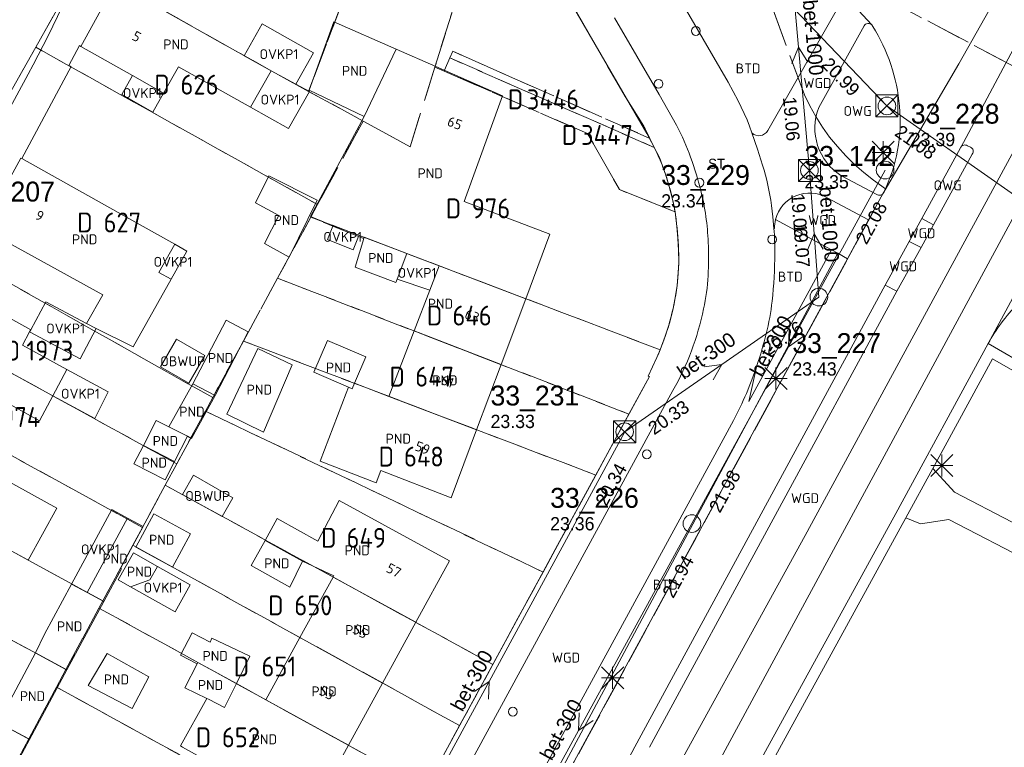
# Model space of a CAD drawing. Header units: metres. Extents: x 207644 to 210135, y 370459 to 373417.
# Tile 235 of 256: x 208147 to 208236, y 372387 to 372453. Entities that reach past the tile are written whole.
import ezdxf
from ezdxf.enums import TextEntityAlignment as Align

# ---------------------------------------------------------------- set-up
doc = ezdxf.new("R2010")
doc.units = ezdxf.units.M
doc.linetypes.add('HIDDEN2', pattern=[4.7625, 3.175, -1.5875])
for name, color, linetype in [('BTD', 7, 'Continuous'), ('combi_kolk', 7, 'Continuous'), ('CON_BxH1000x1000mm', 7, 'Continuous'), ('CON_BxH300x300mm', 7, 'Continuous'), ('CON_BxH600x900mm', 7, 'Continuous'), ('DMM_BxH1000x1000mm', 7, 'Continuous'), ('DMM_BxH300x300mm', 7, 'Continuous'), ('GB', 1, 'Continuous'), ('GB07', 1, 'Continuous'), ('GB11', 1, 'Continuous'), ('INV_BxH1000x1000mm', 7, 'Continuous'), ('INV_BxH300x300mm', 7, 'Continuous'), ('INV_BxH600x900mm', 7, 'Continuous'), ('KAD_perceelnummer', 212, 'Continuous'), ('KAD_sectie', 212, 'Continuous'), ('KAD_Vastgesteld_Perceel', 212, 'Continuous'), ('KO_INSPECTIE', 7, 'Continuous'), ('NAR', 7, 'Continuous'), ('NLV_inspectieput', 7, 'Continuous'), ('NNR_inspectieput', 7, 'Continuous'), ('NOD_inspectieput', 7, 'Continuous'), ('OBWUP', 7, 'Continuous'), ('OVKP1', 7, 'Continuous'), ('OWG', 7, 'Continuous'), ('PIJL', 7, 'Continuous'), ('PND', 7, 'Continuous'), ('trottoirkolk', 7, 'Continuous'), ('WGD', 7, 'Continuous')]:
    doc.layers.add(name, color=color, linetype=linetype)
for name, color, linetype, lineweight in [('GIMGMV', 7, 'Continuous', 25), ('GMV', 7, 'Continuous', 25), ('GP1', 7, 'Continuous', 30), ('Q21_lantaarnpaal', 1, 'Continuous', 0), ('Q28_rioolput', 153, 'Continuous', 0)]:
    doc.layers.add(name, color=color, linetype=linetype, lineweight=lineweight)
doc.styles.add('ISO', font='isocpeur.ttf', dxfattribs={"height": 1})
doc.styles.add('ISOCP', font='ISOCP.shx', dxfattribs={"height": 1.8})

# ---------------------------------------------------------------- blocks, each defined once
blk = doc.blocks.new('ACMAP_ANN_TEMPLATE_Vastgesteld_Perceelnummer')
at = {"layer": 'KAD_perceelnummer', "style": 'ISOCP'}
blk.add_attdef('Perceelnummer', text='', height=1.8, dxfattribs=at).set_placement((0, 0), align=Align.MIDDLE)
at = {"layer": 'KAD_sectie', "style": 'ISOCP'}
blk.add_attdef('sectie', text='', height=1.8, dxfattribs=at).set_placement((-2.7, 0), align=Align.MIDDLE_RIGHT)
blk = doc.blocks.new('Q21')
for p, q in [((-1, 1), (0, 0)), ((0, 1), (0, 0)), ((0, 0), (1, 1)), ((-1, 0), (0, 0)), ((-1, -1), (0, 0)), ((0, 0), (1, 0)), ((0, 0), (0, -1)), ((0, 0), (1, -1))]:
    blk.add_line(p, q)
blk = doc.blocks.new('Q28')
at = {"linetype": 'Continuous'}
for p, q in [((-1, -1), (1, 1)), ((-1, 1), (1, -1))]:
    blk.add_line(p, q, dxfattribs=at)
blk.add_lwpolyline([(1, 1), (1, -1), (-1, -1), (-1, 1)], close=True)

msp = doc.modelspace()

# ---------------------------------------------------------------- linework, layer by layer
at = {"layer": 'combi_kolk', "color": 253, "lineweight": 13}
for centre in [(208204.48, 372446.8), (208208.17, 372437.86), (208214.77, 372432.72)]:
    msp.add_circle(centre, 0.4, dxfattribs=at)
at = {"layer": 'CON_BxH1000x1000mm', "color": 253, "linetype": 'Continuous', "lineweight": 13}
for points in [[(208218.14, 372438.97), (208216.15, 372461.28)], [(208219, 372427.5), (208218.14, 372438.97)]]:
    msp.add_lwpolyline(points, dxfattribs=at)
at = {"layer": 'CON_BxH300x300mm', "color": 253, "linetype": 'Continuous', "lineweight": 13}
for points in [[(208225, 372439), (208207.5, 372407)], [(208219, 372427.5), (208201.41, 372415.32)], [(208201.41, 372415.32), (208176.86, 372370.12)], [(208186.96, 372369.55), (208207.5, 372407)]]:
    msp.add_lwpolyline(points, dxfattribs=at)
at = {"layer": 'CON_BxH600x900mm', "color": 253, "linetype": 'Continuous', "lineweight": 13}
for points in [[(208225.168, 372444.803), (208203.08, 372467.92)], [(208258.041, 372421.834), (208225.168, 372444.803)]]:
    msp.add_lwpolyline(points, dxfattribs=at)
at = {"layer": 'GB', "color": 253, "linetype": 'Continuous', "lineweight": 13}
for points in [[(208155.29, 372455.902), (208152.146, 372450.195)], [(208155.29, 372455.902), (208169.377, 372447.985)], [(208180.72, 372449.938), (208175.062, 372452.423)], [(208152.146, 372450.195), (208156.829, 372447.55)], [(208184.296, 372448.367), (208180.72, 372449.938)], [(208159.645, 372445.96), (208161.008, 372448.347)], [(208161.008, 372448.347), (208167.507, 372444.688)], [(208167.507, 372444.688), (208169.377, 372447.985)], [(208190.339, 372445.713), (208184.296, 372448.367)], [(208156.829, 372447.55), (208159.645, 372445.96)], [(208186.86, 372436.164), (208190.339, 372445.713)], [(208146.71, 372440.082), (208143.222, 372433.695)], [(208146.797, 372440.033), (208146.71, 372440.082)], [(208146.797, 372440.033), (208157.528, 372434.027)], [(208194.63, 372433.196), (208186.86, 372436.164)], [(208174.102, 372434.277), (208174.118, 372434.314)], [(208154.135, 372427.713), (208143.222, 372433.695)], [(208157.528, 372434.027), (208160.647, 372432.281)], [(208192.442, 372427.357), (208194.63, 372433.196)], [(208160.327, 372429.117), (208156.878, 372422.995)], [(208147.612, 372424.541), (208140.412, 372428.507)], [(208182.334, 372424.433), (208183.764, 372428.139)], [(208152.673, 372425.099), (208154.135, 372427.713)], [(208190.208, 372421.394), (208192.442, 372427.357)], [(208147.509, 372424.35), (208147.612, 372424.541)], [(208146.867, 372423.152), (208147.509, 372424.35)], [(208180.05, 372418.514), (208182.334, 372424.433)], [(208150.884, 372420.963), (208146.867, 372423.152)], [(208177.961, 372422.087), (208176.927, 372419.701)], [(208149.598, 372418.569), (208150.884, 372420.963)], [(208187.997, 372415.495), (208190.208, 372421.394)], [(208180.05, 372418.514), (208176.927, 372419.701)], [(208148.388, 372416.316), (208144.341, 372418.525)], [(208149.598, 372418.569), (208148.388, 372416.316)], [(208176.195, 372418.799), (208173.816, 372412.655)], [(208165.36, 372416.899), (208168.685, 372415.273)], [(208185.688, 372409.332), (208187.997, 372415.495)], [(208173.816, 372412.655), (208178.887, 372410.692)], [(208179.308, 372411.803), (208185.688, 372409.332)], [(208185.53, 372403.635), (208175.557, 372409.086)], [(208182.481, 372398.069), (208185.53, 372403.635)], [(208171.997, 372396.692), (208175.005, 372402.158)], [(208175.005, 372402.158), (208175.066, 372402.268)], [(208179.469, 372392.571), (208182.481, 372398.069)], [(208168.896, 372391.056), (208171.997, 372396.692)], [(208166.236, 372392.519), (208166.146, 372392.337)], [(208168.896, 372391.056), (208166.236, 372392.519)], [(208176.384, 372386.94), (208179.469, 372392.571)], [(208163.547, 372391.172), (208161.558, 372392.149)], [(208166.146, 372392.337), (208165.175, 372390.372)], [(208163.547, 372391.172), (208161.161, 372386.886)], [(208163.698, 372391.098), (208163.547, 372391.172)], [(208165.175, 372390.372), (208163.698, 372391.098)], [(208161.161, 372386.886), (208161.367, 372386.771)], [(208161.367, 372386.771), (208165.321, 372384.571)], [(208173.304, 372381.317), (208176.384, 372386.94)]]:
    msp.add_lwpolyline(points, dxfattribs=at)
at = {"layer": 'GB07', "color": 253, "linetype": 'Continuous', "lineweight": 13}
for points in [[(208177.806, 372432.914), (208177.761, 372432.808)], [(208181.673, 372431.446), (208177.806, 372432.914)], [(208184.61, 372430.331), (208181.673, 372431.446)], [(208192.442, 372427.357), (208184.61, 372430.331)], [(208149.598, 372418.569), (208138.359, 372424.733)], [(208190.208, 372421.394), (208182.334, 372424.433)], [(208164.319, 372418.592), (208162.3, 372419.644)], [(208187.997, 372415.495), (208180.05, 372418.514)], [(208161.8, 372414.901), (208160.112, 372415.759)], [(208160.645, 372412.629), (208157.808, 372414.071)], [(208156.862, 372405.029), (208157.79, 372406.732)], [(208155.728, 372402.948), (208156.862, 372405.029)], [(208157.141, 372404.876), (208160.458, 372403.058)], [(208168.842, 372405.476), (208172.22, 372403.604)], [(208155.826, 372402.895), (208155.728, 372402.948)], [(208182.481, 372398.069), (208175.005, 372402.158)], [(208152.732, 372400.757), (208151.314, 372401.523)], [(208154.233, 372399.946), (208152.732, 372400.757)], [(208179.469, 372392.571), (208171.997, 372396.692)], [(208150.888, 372393.753), (208148.036, 372395.293)], [(208162.751, 372394.433), (208162.689, 372394.314)], [(208166.236, 372392.519), (208162.751, 372394.433)], [(208168.896, 372391.056), (208176.384, 372386.94)], [(208144.643, 372389.011), (208147.494, 372387.468)]]:
    msp.add_lwpolyline(points, dxfattribs=at)
at = {"layer": 'GB11', "color": 253, "linetype": 'Continuous', "lineweight": 13}
for points in [[(208175.062, 372452.423), (208172.839, 372446.236)], [(208177.827, 372443.849), (208180.72, 372449.938)], [(208172.839, 372446.236), (208177.827, 372443.849)], [(208172.956, 372434.81), (208177.827, 372443.849)], [(208169.182, 372438.472), (208167.97, 372436.042)], [(208173.557, 372436.276), (208169.182, 372438.472)], [(208171.016, 372431.121), (208173.557, 372436.276)], [(208167.97, 372436.042), (208170.08, 372434.898)], [(208170.08, 372434.898), (208168.786, 372432.346)], [(208174.118, 372434.314), (208172.956, 372434.81)], [(208174.982, 372433.924), (208174.102, 372434.277)], [(208177.312, 372432.988), (208174.982, 372433.924)], [(208177.003, 372430.204), (208177.773, 372432.803)], [(208177.761, 372432.808), (208177.312, 372432.988)], [(208177.773, 372432.803), (208177.761, 372432.808)], [(208160.327, 372429.117), (208159.217, 372429.742), (208160.647, 372432.281)], [(208168.786, 372432.346), (208171.016, 372431.121)], [(208180.796, 372429.138), (208181.673, 372431.446)], [(208180.671, 372428.81), (208177.003, 372430.204)], [(208183.764, 372428.139), (208184.61, 372430.331)], [(208180.671, 372428.81), (208180.796, 372429.138)], [(208165.297, 372425.398), (208162.3, 372419.644)], [(208167.316, 372424.346), (208165.297, 372425.398)], [(208153.545, 372424.662), (208152.673, 372425.099)], [(208156.878, 372422.995), (208153.545, 372424.662)], [(208164.319, 372418.592), (208167.316, 372424.346)], [(208173.257, 372420.706), (208174.505, 372423.585)], [(208174.505, 372423.585), (208177.961, 372422.087)], [(208168.194, 372422.862), (208165.36, 372416.899)], [(208171.276, 372421.369), (208168.194, 372422.862)], [(208168.685, 372415.273), (208171.276, 372421.369)], [(208173.257, 372420.706), (208176.405, 372419.341)], [(208160.112, 372415.759), (208162.3, 372419.644)], [(208176.195, 372418.799), (208176.405, 372419.341)], [(208176.405, 372419.341), (208176.713, 372419.208)], [(208176.713, 372419.208), (208176.927, 372419.701)], [(208162.181, 372414.707), (208164.319, 372418.592)], [(208157.808, 372414.071), (208158.963, 372416.343)], [(208158.963, 372416.343), (208160.112, 372415.759)], [(208160.645, 372412.629), (208161.8, 372414.901)], [(208161.8, 372414.901), (208162.181, 372414.707)], [(208156.958, 372412.399), (208157.808, 372414.071)], [(208159.795, 372410.957), (208156.958, 372412.399)], [(208160.645, 372412.629), (208159.795, 372410.957)], [(208149.984, 372408.398), (208145.103, 372411.091)], [(208178.887, 372410.692), (208179.308, 372411.803)], [(208147.387, 372403.69), (208149.984, 372408.398)], [(208175.557, 372409.086), (208173.622, 372405.422)], [(208158.761, 372407.874), (208157.141, 372404.876)], [(208158.761, 372407.874), (208162.088, 372406.077)], [(208156.372, 372407.498), (208152.732, 372400.757)], [(208156.372, 372407.498), (208157.79, 372406.732)], [(208169.942, 372407.462), (208168.842, 372405.476)], [(208173.622, 372405.422), (208169.942, 372407.462)], [(208162.088, 372406.077), (208160.458, 372403.058)], [(208168.842, 372405.476), (208167.59, 372403.218)], [(208146.241, 372404.317), (208147.387, 372403.69)], [(208156.634, 372401.281), (208155.521, 372401.907), (208156.905, 372404.366)], [(208156.905, 372404.366), (208159.101, 372403.13)], [(208156.634, 372401.281), (208158.409, 372401.9), (208159.101, 372403.13)], [(208167.59, 372403.218), (208171.093, 372401.262)], [(208171.093, 372401.262), (208172.22, 372403.604)], [(208175.066, 372402.268), (208172.22, 372403.604)], [(208154.233, 372399.946), (208155.826, 372402.895)], [(208148.867, 372396.992), (208151.314, 372401.523)], [(208150.888, 372393.753), (208154.233, 372399.946)], [(208148.036, 372395.293), (208148.867, 372396.992)], [(208162.222, 372397.123), (208161.177, 372395.106)], [(208163.854, 372396.275), (208162.222, 372397.123)], [(208164.023, 372396.63), (208163.854, 372396.275)], [(208167.46, 372394.996), (208164.023, 372396.63)], [(208144.71, 372389.135), (208148.036, 372395.293)], [(208154.534, 372395.245), (208152.818, 372392.354)], [(208158.316, 372393.146), (208154.534, 372395.245)], [(208161.177, 372395.106), (208162.689, 372394.314)], [(208161.558, 372392.149), (208162.689, 372394.314)], [(208166.236, 372392.519), (208167.46, 372394.996)], [(208147.494, 372387.468), (208150.888, 372393.753)], [(208152.818, 372392.354), (208156.797, 372390.26)], [(208156.797, 372390.26), (208158.316, 372393.146)], [(208144.304, 372381.561), (208147.494, 372387.468)]]:
    msp.add_lwpolyline(points, dxfattribs=at)
at = {"layer": 'GIMGMV', "color": 253, "linetype": 'Continuous', "lineweight": 13}
for points in [[(208160.815, 372423.688), (208159.373, 372421.19)], [(208163.381, 372422.207), (208160.815, 372423.688)], [(208161.939, 372419.709), (208163.381, 372422.207)], [(208159.373, 372421.19), (208161.939, 372419.709)], [(208162.356, 372411.379), (208161.35, 372409.628)], [(208165.924, 372409.327), (208162.356, 372411.379)], [(208161.35, 372409.628), (208164.95, 372407.633)], [(208164.95, 372407.633), (208165.924, 372409.327)]]:
    msp.add_lwpolyline(points, dxfattribs=at)
at = {"layer": 'GMV', "color": 253, "linetype": 'Continuous', "lineweight": 13}
for points in [[(208231.687, 372448.599), (208239.918, 372463.226)], [(208231.85, 372441.045), (208242.855, 372461.643)], [(208210.775, 372446.952), (208203.979, 372458.649)], [(208220.978, 372455.186), (208223.796, 372452.129)], [(208203.411, 372442.32), (208196.566, 372454.11)], [(208221.046, 372454.262), (208214.37, 372442.57)], [(208204.537, 372445.842), (208200.484, 372452.788)], [(208223.796, 372452.129), (208223.881, 372452.004)], [(208223.1, 372452.052), (208218.989, 372444.651)], [(208151.073, 372448.452), (208152.011, 372450.276)], [(208152.011, 372450.276), (208152.146, 372450.195)], [(208224.804, 372436.855), (208231.687, 372448.599)], [(208147.368, 372447.674), (208116.962, 372391.485)], [(208146.797, 372440.033), (208151.284, 372448.357)], [(208151.284, 372448.357), (208151.073, 372448.452)], [(208211.24, 372446.113), (208210.775, 372446.952)], [(208211.68, 372445.261), (208211.24, 372446.113)], [(208206.118, 372443.053), (208204.537, 372445.842)], [(208212.233, 372444.124), (208211.68, 372445.261)], [(208212.492, 372443.547), (208212.233, 372444.124)], [(208212.723, 372442.959), (208212.492, 372443.547)], [(208217.763, 372405.937), (208238.414, 372443.956)], [(208203.851, 372441.524), (208203.411, 372442.32)], [(208240.737, 372442.352), (208210.718, 372386.893)], [(208212.94, 372442.354), (208212.723, 372442.959)], [(208212.94, 372442.354), (208213.439, 372440.897)], [(208204.257, 372440.71), (208203.851, 372441.524)], [(208213.439, 372440.897), (208213.908, 372439.432)], [(208231.837, 372441.021), (208228.338, 372434.603)], [(208231.843, 372441.033), (208231.837, 372441.021)], [(208231.85, 372441.045), (208231.843, 372441.033)], [(208232.726, 372441.059), (208232.463, 372441.205)], [(208229.391, 372434.028), (208232.891, 372440.44)], [(208243.584, 372440.387), (208234.348, 372423.298)], [(208220.994, 372438.506), (208224.26, 372436.801)], [(208224.804, 372436.855), (208224.873, 372436.981)], [(208223.513, 372434.491), (208219.749, 372436.487)], [(208224.804, 372436.855), (208223.513, 372434.491)], [(208214.844, 372434.758), (208214.716, 372435.801)], [(208214.936, 372433.711), (208214.844, 372434.758)], [(208220.145, 372431.77), (208215.083, 372434.525)], [(208221.601, 372430.978), (208223.513, 372434.491)], [(208228.338, 372434.603), (208227.196, 372432.538)], [(208228.338, 372434.603), (208229.391, 372434.028)], [(208214.936, 372433.711), (208214.991, 372433.715)], [(208229.391, 372434.028), (208228.256, 372431.976)], [(208225.013, 372428.59), (208227.196, 372432.538)], [(208227.196, 372432.538), (208228.256, 372431.976)], [(208220.145, 372431.77), (208212.671, 372418.037)], [(208220.712, 372431.462), (208220.145, 372431.77)], [(208226.07, 372428.024), (208228.256, 372431.976)], [(208188.705, 372371.724), (208220.712, 372431.462)], [(208221.601, 372430.978), (208196.285, 372384.471)], [(208220.712, 372431.462), (208221.601, 372430.978)], [(208225.013, 372428.59), (208202.327, 372386.807)], [(208226.07, 372428.024), (208203.667, 372386.755)], [(208226.07, 372428.024), (208225.013, 372428.59)], [(208225.96, 372407.902), (208234.348, 372423.298)], [(208234.348, 372423.298), (208238.303, 372421.017)], [(208203.545, 372420.357), (208204.328, 372422.045)], [(208229.32, 372411.979), (208234.736, 372421.92)], [(208234.736, 372421.92), (208238.696, 372419.636)], [(208212.671, 372418.037), (208213.395, 372421.304)], [(208195.337, 372405.038), (208203.646, 372420.307)], [(208203.646, 372420.307), (208203.545, 372420.357)], [(208177.177, 372366.521), (208205.772, 372419.033)], [(208211.256, 372416.334), (208182.542, 372363.599)], [(208229.32, 372411.979), (208226.889, 372407.517)], [(208231.282, 372409.837), (208229.32, 372411.979)], [(208246.971, 372401.7), (208231.282, 372409.837)], [(208210.067, 372378.911), (208225.96, 372407.902)], [(208226.889, 372407.517), (208210.947, 372378.436)], [(208226.889, 372407.517), (208228.206, 372406.972)], [(208228.206, 372406.972), (208230.766, 372407.368)], [(208230.766, 372407.368), (208245.942, 372399.531)], [(208188.718, 372353.179), (208217.763, 372405.937)], [(208194.068, 372402.707), (208195.337, 372405.038)], [(208180.43, 372377.644), (208194.068, 372402.707)], [(208210.718, 372386.893), (208172.949, 372316.675)]]:
    msp.add_lwpolyline(points, dxfattribs=at)
for points in [[(208153.95, 372461.866, -0.031002), (208147.368, 372447.674)], [(208223.796, 372452.129, 0.487147), (208223.1, 372452.052)], [(208226.309, 372444.785, 0.11912), (208223.881, 372452.004)], [(208218.989, 372444.651, 0.357828), (208220.994, 372438.506)], [(208224.873, 372436.981, 0.137089), (208226.309, 372444.785)], [(208207.381, 372440.156, 0.03216), (208206.118, 372443.053)], [(208214.37, 372442.57, -0.489538), (208212.94, 372442.354)], [(208204.956, 372439.032, 0.025644), (208204.257, 372440.71)], [(208231.85, 372441.045, -0.420745), (208232.463, 372441.205)], [(208232.891, 372440.44, 0.556964), (208232.726, 372441.059)], [(208208.307, 372437.134, 0.02382), (208207.381, 372440.156)], [(208205.594, 372437.013, 0.020764), (208204.956, 372439.032)], [(208214.716, 372435.801, 0.040764), (208213.908, 372439.432)], [(208206.018, 372434.938, 0.032686), (208205.594, 372437.013)], [(208208.766, 372434.81, 0.027072), (208208.307, 372437.134)], [(208215.083, 372434.525, -0.501869), (208219.749, 372436.487)], [(208224.26, 372436.801, 0.415363), (208224.804, 372436.855)], [(208206.297, 372431.748, 0.026039), (208206.018, 372434.938)], [(208208.977, 372432.451, 0.025841), (208208.766, 372434.81)], [(208215.083, 372434.525, 0.064211), (208214.991, 372433.715)], [(208214.936, 372433.711, -0.018257), (208215.013, 372431.466)], [(208206.154, 372428.549, 0.040938), (208206.297, 372431.748)], [(208208.96, 372429.432, 0.022194), (208208.977, 372432.451)], [(208215.013, 372431.466, -0.026962), (208214.764, 372427.128)], [(208208.564, 372426.438, 0.042055), (208208.96, 372429.432)], [(208205.485, 372425.229, 0.035845), (208206.154, 372428.549)], [(208214.764, 372427.128, -0.033985), (208214.23, 372424.181)], [(208207.457, 372422.626, 0.033878), (208208.564, 372426.438)], [(208234.348, 372423.298, -0.067786), (208236.973, 372426.854)], [(208204.328, 372422.045, 0.039317), (208205.485, 372425.229)], [(208213.395, 372421.304, 0.017745), (208214.23, 372424.181)], [(208205.772, 372419.033, 0.044299), (208207.457, 372422.626)], [(208213.395, 372421.304, -0.023383), (208212.432, 372418.773)], [(208212.432, 372418.773, -0.021309), (208211.256, 372416.334)], [(208202.327, 372386.807, 0.011955), (208193.927, 372370.263)]]:
    msp.add_lwpolyline(points, format="xyb", dxfattribs=at)
at = {"layer": 'GP1', "color": 253, "linetype": 'Continuous', "lineweight": 13}
for points in [[(208166.953, 372449.347), (208168.572, 372452.229)], [(208168.572, 372452.229), (208173.224, 372449.615)], [(208173.224, 372449.615), (208171.625, 372446.77)], [(208169.377, 372447.985), (208166.953, 372449.347)], [(208169.377, 372447.985), (208171.625, 372446.77)], [(208159.645, 372445.96), (208158.67, 372444.234), (208155.855, 372445.824), (208156.829, 372447.55)], [(208172.859, 372446.103), (208171.625, 372446.77)], [(208170.968, 372442.766), (208172.859, 372446.103)], [(208167.507, 372444.688), (208170.968, 372442.766)], [(208177.312, 372432.988), (208176.826, 372431.777), (208174.496, 372432.713), (208174.982, 372433.924)], [(208161.759, 372431.659), (208160.327, 372429.117)], [(208160.647, 372432.281), (208161.759, 372431.659)], [(208183.764, 372428.139), (208180.796, 372429.138)], [(208147.612, 372424.541), (208148.963, 372427.081), (208152.673, 372425.099)], [(208153.545, 372424.662), (208152.085, 372421.915)], [(208152.085, 372421.915), (208147.509, 372424.35)], [(208154.62, 372418.927), (208150.884, 372420.963)], [(208149.598, 372418.569), (208153.418, 372416.515)], [(208153.418, 372416.515), (208154.62, 372418.927)], [(208151.314, 372401.523), (208154.955, 372408.263)], [(208154.955, 372408.263), (208156.372, 372407.498)], [(208159.101, 372403.13), (208162.065, 372401.462), (208160.681, 372399.003), (208156.634, 372401.281)]]:
    msp.add_lwpolyline(points, dxfattribs=at)
at = {"layer": 'KAD_Vastgesteld_Perceel', "color": 253, "linetype": 'HIDDEN2', "lineweight": 13}
for points in [[(208245.149, 372443.878), (208212.028, 372461.402), (208213.084, 372458.303), (208191.802, 372472.47), (208189.779, 372473.264), (208195.093, 372487.724), (208195.394, 372488.54), (208198.315, 372496.488), (208197.614, 372503.147), (208196.45, 372514.976), (208197.576, 372514.562), (208196.399, 372525.455)], [(208144.561, 372468.3), (208152.38, 372487.768), (208161.946, 372484.148), (208153.302, 372460.378), (208152.276, 372457.594), (208148.068, 372450.11), (208138.339, 372432.908)], [(208197.056, 372453.305), (208201.451, 372445.659), (208203.282, 372442.735), (208203.695, 372441.867), (208190.967, 372447.476), (208185.851, 372449.745), (208185.578, 372449.148), (208185.081, 372448.03), (208185.05, 372447.96), (208184.217, 372448.322), (208191.456, 372471.37)], [(208117.576, 372239.717), (208221.907, 372431.51), (208223.819, 372435.05), (208223.9, 372435.192), (208225.038, 372437.305), (208223.954, 372438.095), (208223.071, 372438.779), (208222.229, 372439.513), (208221.43, 372440.294), (208220.677, 372441.12), (208219.974, 372441.987), (208219.321, 372442.894), (208218.722, 372443.837), (208218.178, 372444.813), (208217.691, 372445.818), (208213.084, 372458.303), (208213.084, 372458.303), (208212.028, 372461.402), (208245.149, 372443.878)], [(208213.084, 372458.303), (208217.691, 372445.818), (208218.178, 372444.813), (208218.722, 372443.837), (208219.321, 372442.894), (208219.974, 372441.987), (208220.677, 372441.12), (208221.43, 372440.294), (208222.229, 372439.513), (208223.071, 372438.779), (208223.954, 372438.095), (208225.038, 372437.305), (208223.9, 372435.192), (208223.819, 372435.05), (208221.907, 372431.51), (208117.576, 372239.717)], [(208183.393, 372383.088), (208186.456, 372388.717), (208189.466, 372394.249), (208194.019, 372402.615), (208198.795, 372411.392), (208201.802, 372416.918), (208203.646, 372420.307), (208203.545, 372420.357), (208204.328, 372422.045), (208204.625, 372422.732), (208204.625, 372422.732), (208205.093, 372423.967), (208205.488, 372425.228), (208205.762, 372426.324), (208205.984, 372427.432), (208206.154, 372428.549), (208206.26, 372429.612), (208206.308, 372430.68), (208206.297, 372431.748), (208206.24, 372432.814), (208206.147, 372433.878), (208206.018, 372434.938), (208205.978, 372435.207), (208205.745, 372436.365), (208205.455, 372437.511), (208205.109, 372438.64), (208204.551, 372440.13), (208204.083, 372441.049), (208203.695, 372441.867), (208203.282, 372442.735), (208201.451, 372445.659), (208197.056, 372453.305)]]:
    msp.add_lwpolyline(points, dxfattribs=at)
for points in [[(208174.899, 372479.098), (208183.89, 372475.577), (208180.651, 372467.017), (208179.435, 372463.793), (208172.782, 372446.121), (208169.377, 372447.985), (208155.287, 372455.896), (208152.276, 372457.594), (208153.302, 372460.378), (208165.078, 372453.855), (208171.574, 372470.692), (208174.475, 372478.17), (208174.899, 372479.098)], [(208191.456, 372471.37), (208184.217, 372448.322), (208181.967, 372441.103), (208177.715, 372443.425), (208172.782, 372446.121), (208179.435, 372463.793), (208180.651, 372467.017), (208183.89, 372475.577), (208189.779, 372473.264), (208191.802, 372472.47), (208191.456, 372471.37)], [(208173.598, 372435.867), (208148.068, 372450.11), (208152.276, 372457.594), (208155.287, 372455.896), (208169.377, 372447.985), (208172.782, 372446.121), (208177.715, 372443.425), (208173.598, 372435.867)], [(208173.598, 372435.867), (208172.986, 372434.744), (208169.964, 372429.208), (208166.869, 372423.522), (208164.089, 372418.402), (208138.339, 372432.908), (208148.068, 372450.11), (208173.598, 372435.867)], [(208204.083, 372441.049), (208185.578, 372449.148), (208185.851, 372449.745), (208190.967, 372447.476), (208203.695, 372441.867), (208204.083, 372441.049)], [(208204.083, 372441.049), (208204.551, 372440.13), (208205.109, 372438.64), (208205.455, 372437.511), (208205.745, 372436.365), (208205.978, 372435.207), (208200.932, 372437.228), (208198.044, 372442.307), (208185.05, 372447.96), (208185.081, 372448.03), (208185.578, 372449.148), (208204.083, 372441.049)], [(208205.978, 372435.207), (208206.018, 372434.938), (208206.147, 372433.878), (208206.24, 372432.814), (208206.297, 372431.748), (208206.308, 372430.68), (208206.26, 372429.612), (208206.154, 372428.549), (208205.984, 372427.432), (208205.762, 372426.324), (208205.488, 372425.228), (208205.093, 372423.967), (208204.625, 372422.732), (208172.986, 372434.744), (208173.598, 372435.867), (208177.715, 372443.425), (208181.967, 372441.103), (208184.217, 372448.322), (208185.05, 372447.96), (208198.044, 372442.307), (208200.932, 372437.228), (208205.978, 372435.207)], [(208204.625, 372422.732), (208204.328, 372422.045), (208203.545, 372420.357), (208203.646, 372420.307), (208201.802, 372416.918), (208169.964, 372429.208), (208172.986, 372434.744), (208204.625, 372422.732)], [(208163.425, 372417.179), (208160.838, 372412.405), (208134.892, 372426.635), (208138.339, 372432.908), (208164.089, 372418.402), (208163.425, 372417.179)], [(208201.802, 372416.918), (208198.795, 372411.392), (208166.869, 372423.522), (208169.964, 372429.208), (208201.802, 372416.918)], [(208159.795, 372410.476), (208157.73, 372406.655), (208131.743, 372420.882), (208134.892, 372426.635), (208160.838, 372412.405), (208159.795, 372410.476)], [(208198.795, 372411.392), (208194.019, 372402.615), (208163.425, 372417.179), (208164.089, 372418.402), (208166.869, 372423.522), (208198.795, 372411.392)], [(208156.859, 372405.043), (208154.137, 372399.998), (208128.131, 372414.226), (208131.743, 372420.882), (208157.73, 372406.655), (208156.859, 372405.043)], [(208194.019, 372402.615), (208189.466, 372394.249), (208159.795, 372410.476), (208160.838, 372412.405), (208163.425, 372417.179), (208194.019, 372402.615)], [(208153.791, 372399.358), (208150.797, 372393.802), (208147.788, 372395.428), (208127.58, 372406.295), (208124.651, 372407.894), (208128.131, 372414.226), (208154.137, 372399.998), (208153.791, 372399.358)], [(208189.466, 372394.249), (208186.456, 372388.717), (208156.859, 372405.043), (208157.73, 372406.655), (208159.795, 372410.476), (208189.466, 372394.249)], [(208147.426, 372387.509), (208144.418, 372389.133), (208124.243, 372400.124), (208127.58, 372406.295), (208147.788, 372395.428), (208150.797, 372393.802), (208149.941, 372392.205), (208147.426, 372387.509)], [(208186.456, 372388.717), (208183.393, 372383.088), (208153.791, 372399.358), (208154.137, 372399.998), (208156.859, 372405.043), (208186.456, 372388.717)], [(208120.882, 372393.885), (208124.243, 372400.124), (208144.418, 372389.133), (208147.426, 372387.509), (208146.072, 372384.983), (208144.087, 372381.279), (208120.882, 372393.885)], [(208183.393, 372383.088), (208179.513, 372375.958), (208149.941, 372392.205), (208150.797, 372393.802), (208153.791, 372399.358), (208183.393, 372383.088)], [(208175.599, 372368.765), (208146.072, 372384.983), (208147.426, 372387.509), (208149.941, 372392.205), (208179.513, 372375.958), (208175.599, 372368.765)]]:
    msp.add_lwpolyline(points, close=True, dxfattribs=at)
at = {"layer": 'NOD_inspectieput', "color": 253, "lineweight": 13}
for centre in [(208225.17, 372444.8), (208218.14, 372438.97), (208225, 372439), (208219, 372427.5), (208201.41, 372415.32), (208207.5, 372407)]:
    msp.add_circle(centre, 0.8, dxfattribs=at)
at = {"layer": 'PIJL', "color": 253, "lineweight": 13}
for points in [[(208217.99, 372448.75), (208217.15, 372450.13), (208216.56, 372448.63)], [(208219.4, 372431.85), (208218.57, 372433.23), (208217.96, 372431.75)], [(208216.31, 372424.61), (208216.25, 372423), (208217.57, 372423.92)], [(208208.61, 372421.18), (208210.21, 372421.41), (208209.43, 372420)], [(208187.82, 372391.8), (208189.14, 372392.72), (208189.08, 372391.11)], [(208197.29, 372389.88), (208197.23, 372388.28), (208198.55, 372389.19)]]:
    msp.add_lwpolyline(points, dxfattribs=at)
at = {"layer": 'trottoirkolk', "color": 253, "lineweight": 13}
for centre in [(208207.86, 372451.59), (208203.42, 372413.27), (208191.28, 372389.98)]:
    msp.add_circle(centre, 0.4, dxfattribs=at)

# ---------------------------------------------------------------- block references
at = {"layer": 'KAD_Vastgesteld_Perceel', "color": 253, "linetype": 'HIDDEN2', "lineweight": 13}
ref = msp.add_blockref('ACMAP_ANN_TEMPLATE_Vastgesteld_Perceelnummer', (208162.897, 372446.731), dxfattribs=at)
ref.add_attrib('Perceelnummer', '626', dxfattribs={"layer": 'KAD_perceelnummer', "lineweight": 13, "height": 1.8, "style": 'ISOCP'}).set_placement((208162.897, 372446.731), align=Align.MIDDLE)
ref.add_attrib('sectie', 'D', dxfattribs={"layer": 'KAD_sectie', "lineweight": 13, "height": 1.8, "style": 'ISOCP'}).set_placement((208160.197, 372446.731), align=Align.MIDDLE_RIGHT)
ref = msp.add_blockref('ACMAP_ANN_TEMPLATE_Vastgesteld_Perceelnummer', (208194.917, 372445.397), dxfattribs=at)
ref.add_attrib('Perceelnummer', '3446', dxfattribs={"layer": 'KAD_perceelnummer', "lineweight": 13, "height": 1.8, "style": 'ISOCP'}).set_placement((208194.917, 372445.397), align=Align.MIDDLE)
ref.add_attrib('sectie', 'D', dxfattribs={"layer": 'KAD_sectie', "lineweight": 13, "height": 1.8, "style": 'ISOCP'}).set_placement((208192.217, 372445.397), align=Align.MIDDLE_RIGHT)
ref = msp.add_blockref('ACMAP_ANN_TEMPLATE_Vastgesteld_Perceelnummer', (208199.811, 372442.178), dxfattribs=at)
ref.add_attrib('Perceelnummer', '3447', dxfattribs={"layer": 'KAD_perceelnummer', "lineweight": 13, "height": 1.8, "style": 'ISOCP'}).set_placement((208199.811, 372442.178), align=Align.MIDDLE)
ref.add_attrib('sectie', 'D', dxfattribs={"layer": 'KAD_sectie', "lineweight": 13, "height": 1.8, "style": 'ISOCP'}).set_placement((208197.111, 372442.178), align=Align.MIDDLE_RIGHT)
ref = msp.add_blockref('ACMAP_ANN_TEMPLATE_Vastgesteld_Perceelnummer', (208189.296, 372435.527), dxfattribs=at)
ref.add_attrib('Perceelnummer', '976', dxfattribs={"layer": 'KAD_perceelnummer', "lineweight": 13, "height": 1.8, "style": 'ISOCP'}).set_placement((208189.296, 372435.527), align=Align.MIDDLE)
ref.add_attrib('sectie', 'D', dxfattribs={"layer": 'KAD_sectie', "lineweight": 13, "height": 1.8, "style": 'ISOCP'}).set_placement((208186.596, 372435.527), align=Align.MIDDLE_RIGHT)
ref = msp.add_blockref('ACMAP_ANN_TEMPLATE_Vastgesteld_Perceelnummer', (208155.911, 372434.256), dxfattribs=at)
ref.add_attrib('Perceelnummer', '627', dxfattribs={"layer": 'KAD_perceelnummer', "lineweight": 13, "height": 1.8, "style": 'ISOCP'}).set_placement((208155.911, 372434.256), align=Align.MIDDLE)
ref.add_attrib('sectie', 'D', dxfattribs={"layer": 'KAD_sectie', "lineweight": 13, "height": 1.8, "style": 'ISOCP'}).set_placement((208153.211, 372434.256), align=Align.MIDDLE_RIGHT)
ref = msp.add_blockref('ACMAP_ANN_TEMPLATE_Vastgesteld_Perceelnummer', (208187.587, 372425.831), dxfattribs=at)
ref.add_attrib('Perceelnummer', '646', dxfattribs={"layer": 'KAD_perceelnummer', "lineweight": 13, "height": 1.8, "style": 'ISOCP'}).set_placement((208187.587, 372425.831), align=Align.MIDDLE)
ref.add_attrib('sectie', 'D', dxfattribs={"layer": 'KAD_sectie', "lineweight": 13, "height": 1.8, "style": 'ISOCP'}).set_placement((208184.887, 372425.831), align=Align.MIDDLE_RIGHT)
ref = msp.add_blockref('ACMAP_ANN_TEMPLATE_Vastgesteld_Perceelnummer', (208149.341, 372422.657), dxfattribs=at)
ref.add_attrib('Perceelnummer', '1973', dxfattribs={"layer": 'KAD_perceelnummer', "lineweight": 13, "height": 1.8, "style": 'ISOCP'}).set_placement((208149.341, 372422.657), align=Align.MIDDLE)
ref.add_attrib('sectie', 'D', dxfattribs={"layer": 'KAD_sectie', "lineweight": 13, "height": 1.8, "style": 'ISOCP'}).set_placement((208146.641, 372422.657), align=Align.MIDDLE_RIGHT)
ref = msp.add_blockref('ACMAP_ANN_TEMPLATE_Vastgesteld_Perceelnummer', (208184.195, 372420.3), dxfattribs=at)
ref.add_attrib('Perceelnummer', '647', dxfattribs={"layer": 'KAD_perceelnummer', "lineweight": 13, "height": 1.8, "style": 'ISOCP'}).set_placement((208184.195, 372420.3), align=Align.MIDDLE)
ref.add_attrib('sectie', 'D', dxfattribs={"layer": 'KAD_sectie', "lineweight": 13, "height": 1.8, "style": 'ISOCP'}).set_placement((208181.495, 372420.3), align=Align.MIDDLE_RIGHT)
ref = msp.add_blockref('ACMAP_ANN_TEMPLATE_Vastgesteld_Perceelnummer', (208146.295, 372416.645), dxfattribs=at)
ref.add_attrib('Perceelnummer', '1974', dxfattribs={"layer": 'KAD_perceelnummer', "lineweight": 13, "height": 1.8, "style": 'ISOCP'}).set_placement((208146.295, 372416.645), align=Align.MIDDLE)
ref.add_attrib('sectie', 'D', dxfattribs={"layer": 'KAD_sectie', "lineweight": 13, "height": 1.8, "style": 'ISOCP'}).set_placement((208143.595, 372416.645), align=Align.MIDDLE_RIGHT)
ref = msp.add_blockref('ACMAP_ANN_TEMPLATE_Vastgesteld_Perceelnummer', (208183.221, 372413.069), dxfattribs=at)
ref.add_attrib('Perceelnummer', '648', dxfattribs={"layer": 'KAD_perceelnummer', "lineweight": 13, "height": 1.8, "style": 'ISOCP'}).set_placement((208183.221, 372413.069), align=Align.MIDDLE)
ref.add_attrib('sectie', 'D', dxfattribs={"layer": 'KAD_sectie', "lineweight": 13, "height": 1.8, "style": 'ISOCP'}).set_placement((208180.521, 372413.069), align=Align.MIDDLE_RIGHT)
ref = msp.add_blockref('ACMAP_ANN_TEMPLATE_Vastgesteld_Perceelnummer', (208178.006, 372405.714), dxfattribs=at)
ref.add_attrib('Perceelnummer', '649', dxfattribs={"layer": 'KAD_perceelnummer', "lineweight": 13, "height": 1.8, "style": 'ISOCP'}).set_placement((208178.006, 372405.714), align=Align.MIDDLE)
ref.add_attrib('sectie', 'D', dxfattribs={"layer": 'KAD_sectie', "lineweight": 13, "height": 1.8, "style": 'ISOCP'}).set_placement((208175.306, 372405.714), align=Align.MIDDLE_RIGHT)
ref = msp.add_blockref('ACMAP_ANN_TEMPLATE_Vastgesteld_Perceelnummer', (208173.21, 372399.597), dxfattribs=at)
ref.add_attrib('Perceelnummer', '650', dxfattribs={"layer": 'KAD_perceelnummer', "lineweight": 13, "height": 1.8, "style": 'ISOCP'}).set_placement((208173.21, 372399.597), align=Align.MIDDLE)
ref.add_attrib('sectie', 'D', dxfattribs={"layer": 'KAD_sectie', "lineweight": 13, "height": 1.8, "style": 'ISOCP'}).set_placement((208170.51, 372399.597), align=Align.MIDDLE_RIGHT)
ref = msp.add_blockref('ACMAP_ANN_TEMPLATE_Vastgesteld_Perceelnummer', (208170.09, 372394.066), dxfattribs=at)
ref.add_attrib('Perceelnummer', '651', dxfattribs={"layer": 'KAD_perceelnummer', "lineweight": 13, "height": 1.8, "style": 'ISOCP'}).set_placement((208170.09, 372394.066), align=Align.MIDDLE)
ref.add_attrib('sectie', 'D', dxfattribs={"layer": 'KAD_sectie', "lineweight": 13, "height": 1.8, "style": 'ISOCP'}).set_placement((208167.39, 372394.066), align=Align.MIDDLE_RIGHT)
ref = msp.add_blockref('ACMAP_ANN_TEMPLATE_Vastgesteld_Perceelnummer', (208166.648, 372387.658), dxfattribs=at)
ref.add_attrib('Perceelnummer', '652', dxfattribs={"layer": 'KAD_perceelnummer', "lineweight": 13, "height": 1.8, "style": 'ISOCP'}).set_placement((208166.648, 372387.658), align=Align.MIDDLE)
ref.add_attrib('sectie', 'D', dxfattribs={"layer": 'KAD_sectie', "lineweight": 13, "height": 1.8, "style": 'ISOCP'}).set_placement((208163.948, 372387.658), align=Align.MIDDLE_RIGHT)
at = {"layer": 'Q21_lantaarnpaal', "color": 253}
for p in [(208224.834, 372440.6), (208215.116, 372420.139), (208230.144, 372412.255), (208200.322, 372393.044)]:
    msp.add_blockref('Q21', p, dxfattribs=at)
at = {"layer": 'Q28_rioolput', "color": 253}
for p in [(208225.168, 372444.803), (208218.144, 372438.965), (208201.413, 372415.317)]:
    msp.add_blockref('Q28', p, dxfattribs=at)

# ---------------------------------------------------------------- texts
at = {"layer": 'BTD', "color": 253, "linetype": 'Continuous', "lineweight": 13, "style": 'ISO'}
for p in [(208212.592, 372448.195), (208216.408, 372429.354), (208205.089, 372401.474)]:
    msp.add_text('BTD', height=0.9, dxfattribs=at).set_placement(p, align=Align.MIDDLE_CENTER)
at = {"layer": 'DMM_BxH1000x1000mm', "color": 253, "lineweight": 13}
for rotation, p in [(275.1, (208217.54, 372454.35)), (274.29, (208219.03, 372437.46))]:
    msp.add_text('bet-1000', height=1.3, rotation=rotation, dxfattribs=at).set_placement(p)
at = {"layer": 'DMM_BxH300x300mm', "color": 253, "lineweight": 13}
for rotation, p in [(61.33, (208213.82, 372420.19)), (34.7, (208206.76, 372419.99)), (61.49, (208186.72, 372389.9)), (61.26, (208194.8, 372385.47))]:
    msp.add_text('bet-300', height=1.3, rotation=rotation, dxfattribs=at).set_placement(p)
at = {"layer": 'INV_BxH1000x1000mm', "color": 253, "lineweight": 13}
for s, rotation, p in [('19.06', 275.1, (208215.74, 372445.58)), ('19.06', 274.29, (208216.49, 372436.84)), ('19.07', 274.29, (208216.7, 372434.15))]:
    msp.add_text(s, height=1.2, rotation=rotation, dxfattribs=at).set_placement(p)
at = {"layer": 'INV_BxH300x300mm', "color": 253, "lineweight": 13}
for s, rotation, p in [('22.08', 61.33, (208223.32, 372432.17)), ('20.26', 34.7, (208214.43, 372422.15)), ('20.33', 34.7, (208204.08, 372414.98)), ('20.34', 61.49, (208199.75, 372408.49)), ('21.98', 61.33, (208210.04, 372407.89)), ('21.94', 61.26, (208205.81, 372400.17))]:
    msp.add_text(s, height=1.2, rotation=rotation, dxfattribs=at).set_placement(p)
at = {"layer": 'INV_BxH600x900mm', "color": 253, "lineweight": 13}
for s, rotation, p in [('20.99', 313.7, (208219.17, 372448.48)), ('21.08', 325.06, (208225.78, 372442.18))]:
    msp.add_text(s, height=1.2, rotation=rotation, dxfattribs=at).set_placement(p)
at = {"layer": 'KO_INSPECTIE', "color": 253, "lineweight": 13}
msp.add_text('ST', height=0.9, dxfattribs=at).set_placement((208208.97, 372439.12))
at = {"layer": 'NAR', "color": 253, "linetype": 'Continuous', "lineweight": 13, "style": 'ISO'}
for s, rotation, p in [('5', 331.1, (208157.204, 372451.086)), ('65', 339.5, (208186.024, 372443.246)), ('9', 331.4, (208148.421, 372434.87)), ('63', 339.5, (208187.59, 372425.807)), ('61', 339.5, (208185.367, 372419.876)), ('59', 339.5, (208183.108, 372413.847)), ('57', 331.3, (208180.496, 372402.772)), ('55', 331.3, (208177.469, 372397.246)), ('53', 331.3, (208174.423, 372391.686))]:
    msp.add_text(s, height=0.9, rotation=rotation, dxfattribs=at).set_placement(p, align=Align.MIDDLE_CENTER)
at = {"layer": 'NLV_inspectieput', "color": 253, "lineweight": 13}
for s, p in [('23.39', (208227.33, 372441.16)), ('23.35', (208217.7, 372437.34)), ('23.34', (208204.72, 372435.61)), ('23.43', (208216.6, 372420.4)), ('23.33', (208189.26, 372415.65)), ('23.36', (208194.66, 372406.39))]:
    msp.add_text(s, height=1.2, dxfattribs=at).set_placement(p)
at = {"layer": 'NNR_inspectieput', "color": 253, "lineweight": 13}
for s, p in [('33_228', (208227.33, 372443.2)), ('33_142', (208217.7, 372439.38)), ('33_229', (208204.72, 372437.65)), ('33_207', (208141.76, 372436.15)), ('33_227', (208216.6, 372422.44)), ('33_231', (208189.26, 372417.69)), ('33_226', (208194.66, 372408.43))]:
    msp.add_text(s, height=1.8, dxfattribs=at).set_placement(p)
at = {"layer": 'OBWUP', "color": 253, "linetype": 'Continuous', "lineweight": 13, "style": 'ISO'}
for p in [(208161.377, 372421.699), (208163.637, 372409.502)]:
    msp.add_text('OBWUP', height=0.9, dxfattribs=at).set_placement(p, align=Align.MIDDLE_CENTER)
at = {"layer": 'OVKP1', "color": 253, "linetype": 'Continuous', "lineweight": 13, "style": 'ISO'}
for p in [(208170.089, 372449.489), (208157.711, 372445.964), (208170.183, 372445.376), (208175.875, 372432.95), (208160.496, 372430.693), (208182.602, 372429.69), (208150.763, 372424.659), (208152.109, 372418.757), (208153.914, 372404.668), (208159.599, 372401.203)]:
    msp.add_text('OVKP1', height=0.9, dxfattribs=at).set_placement(p, align=Align.MIDDLE_CENTER)
at = {"layer": 'OWG', "color": 253, "linetype": 'Continuous', "lineweight": 13, "style": 'ISO'}
for p in [(208222.503, 372444.348), (208230.665, 372437.617)]:
    msp.add_text('OWG', height=0.9, dxfattribs=at).set_placement(p, align=Align.MIDDLE_CENTER)
at = {"layer": 'PND', "color": 253, "linetype": 'Continuous', "lineweight": 13, "style": 'ISO'}
for p in [(208160.762, 372450.372), (208176.952, 372447.98), (208183.793, 372438.712), (208170.764, 372434.469), (208152.491, 372432.73), (208179.326, 372431.048), (208184.723, 372426.9), (208164.808, 372421.995), (208175.494, 372421.13), (208185.129, 372419.97), (208168.318, 372419.127), (208162.216, 372417.133), (208159.804, 372414.486), (208180.907, 372414.686), (208158.802, 372412.514), (208159.475, 372405.543), (208177.186, 372404.581), (208155.249, 372403.834), (208157.468, 372402.654), (208169.905, 372403.406), (208151.135, 372397.701), (208177.239, 372397.369), (208164.319, 372395.031), (208155.371, 372392.895), (208163.897, 372392.402), (208147.766, 372391.383), (208174.183, 372391.818), (208168.773, 372387.482)]:
    msp.add_text('PND', height=0.9, dxfattribs=at).set_placement(p, align=Align.MIDDLE_CENTER)
at = {"layer": 'WGD', "color": 253, "linetype": 'Continuous', "lineweight": 13, "style": 'ISO'}
for p in [(208218.872, 372446.874), (208219.298, 372434.469), (208228.294, 372433.284), (208226.635, 372430.284), (208217.749, 372409.304), (208196.095, 372394.876)]:
    msp.add_text('WGD', height=0.9, dxfattribs=at).set_placement(p, align=Align.MIDDLE_CENTER)

doc.saveas('drawing.dxf')
